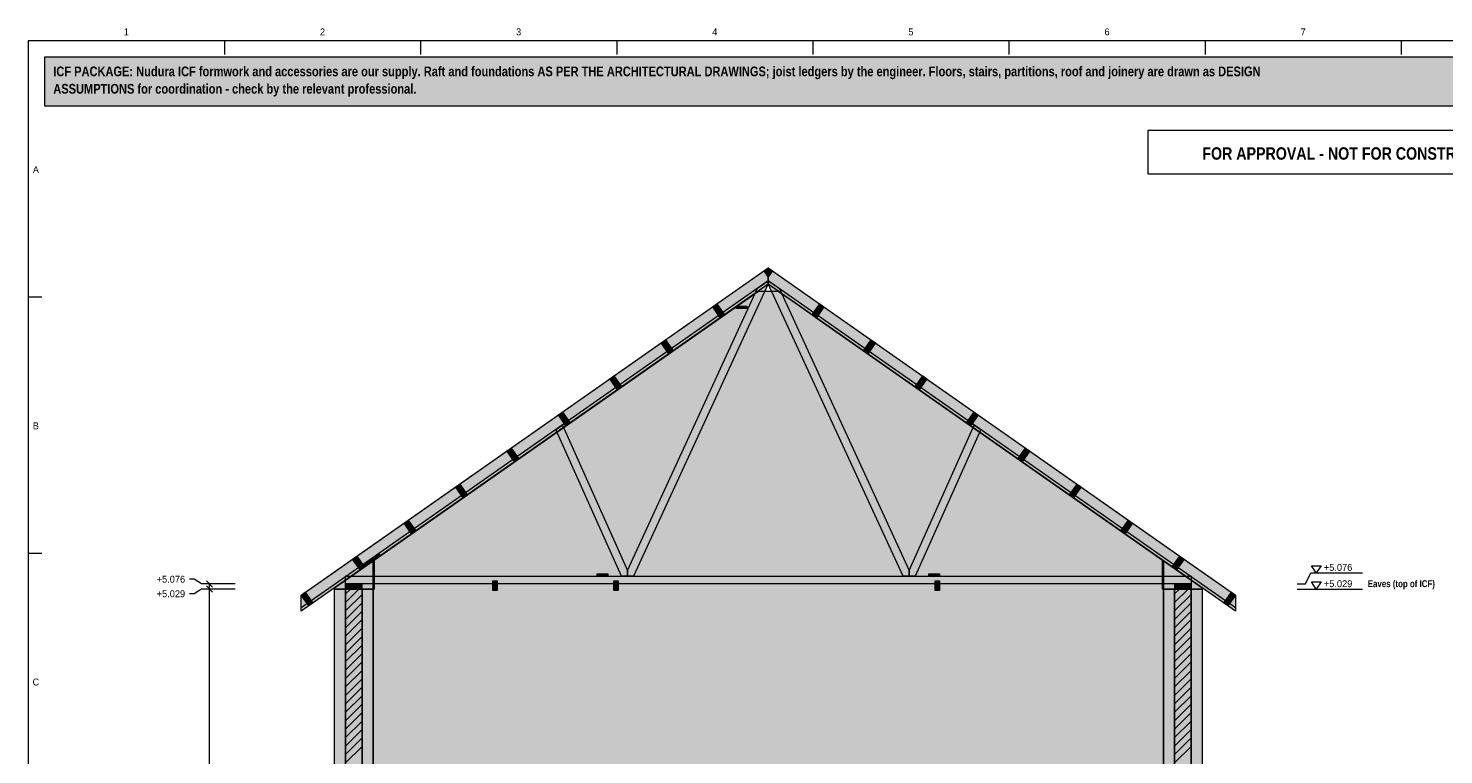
# Model space of a CAD drawing. Header units: millimetres. Extents: x 17 to 413, y 4 to 292.
# Tile 6 of 7: x 20 to 281, y 159 to 292. Entities that reach past the tile are written whole.
import ezdxf
from ezdxf.enums import TextEntityAlignment as Align

# ---------------------------------------------------------------- set-up
doc = ezdxf.new("R2010")
doc.units = ezdxf.units.MM
for name, color, linetype in [('FILL-C_BDBDBF', 7, 'Continuous'), ('FILL-C_CCB294', 7, 'Continuous'), ('FILL-EPS', 7, 'Continuous'), ('FILL-TIMBER', 7, 'Continuous'), ('FILL-WHITE', 7, 'Continuous'), ('LINE-CORE', 7, 'Continuous'), ('LINE-INK', 7, 'Continuous'), ('LINE-RED', 7, 'Continuous'), ('LINE-STEEL_GREY', 7, 'Continuous'), ('LINE-TIMBER_DK', 7, 'Continuous'), ('TEXT-INK', 7, 'Continuous'), ('TEXT-RED', 7, 'Continuous'), ('TEXT-STEEL', 7, 'Continuous'), ('TEXT-STEEL_GREY', 7, 'Continuous')]:
    doc.layers.add(name, color=color, linetype=linetype)
doc.styles.add('OpenSansCondensed-Bold', font='OpenSansCondensed-Bold.ttf')

msp = doc.modelspace()

# ---------------------------------------------------------------- hatches: boundary and pattern name
at = {"layer": 'FILL-C_BDBDBF', "true_color": 0xbdbdbf}
h = msp.add_hatch(color=9, dxfattribs=at)
h.dxf.hatch_style = 1
h.paths.add_polyline_path([(81.47, 131.14), (78.82, 131.14), (78.42, 131.14), (78.42, 189.04), (81.47, 189.04)])
h = msp.add_hatch(color=9, dxfattribs=at)
h.dxf.hatch_style = 1
h.paths.add_polyline_path([(234.19, 131.14), (231.74, 131.14), (231.14, 131.14), (231.14, 189.04), (234.19, 189.04)])
at = {"layer": 'FILL-C_CCB294', "true_color": 0xccb294}
h = msp.add_hatch(color=253, dxfattribs=at)
h.dxf.hatch_style = 1
h.paths.add_polyline_path([(78.42, 189.04), (78.42, 189.13), (78.42, 189.98), (81.14, 189.98), (81.42, 189.98), (81.42, 189.89), (81.42, 189.04), (78.69, 189.04)])
h = msp.add_hatch(color=253, dxfattribs=at)
h.dxf.hatch_style = 1
h.paths.add_polyline_path([(78.42, 189.04), (78.42, 189.13), (78.42, 189.98), (81.14, 189.98), (81.42, 189.98), (81.42, 189.89), (81.42, 189.04), (78.69, 189.04)])
h = msp.add_hatch(color=253, dxfattribs=at)
h.dxf.hatch_style = 1
h.paths.add_polyline_path([(231.19, 189.04), (231.19, 189.13), (231.19, 189.98), (233.91, 189.98), (234.19, 189.98), (234.19, 189.89), (234.19, 189.04), (231.46, 189.04)])
h = msp.add_hatch(color=253, dxfattribs=at)
h.dxf.hatch_style = 1
h.paths.add_polyline_path([(231.19, 189.04), (231.19, 189.13), (231.19, 189.98), (233.91, 189.98), (234.19, 189.98), (234.19, 189.89), (234.19, 189.04), (231.46, 189.04)])
at = {"layer": 'FILL-EPS', "true_color": 0xccffff}
h = msp.add_hatch(color=7, dxfattribs=at)
h.dxf.hatch_style = 1
h.paths.add_polyline_path([(76.39, 189.04), (78.42, 189.04), (78.42, 131.14), (78.4, 131.14), (78.4, 131.1), (78.4, 130.64), (76.53, 130.64), (76.39, 130.64), (76.39, 130.75), (76.39, 143.32), (76.39, 144.04), (76.39, 151.28), (76.39, 172.33), (76.39, 185.49)])
h = msp.add_hatch(color=7, dxfattribs=at)
h.dxf.hatch_style = 1
h.paths.add_polyline_path([(83.5, 188.67), (83.5, 188.6), (83.5, 188.35), (83.5, 188.07), (83.5, 187.37), (83.5, 185.67), (83.5, 171.89), (83.5, 151.48), (83.5, 143.32), (83.5, 142.76), (83.5, 142.67), (83.5, 142.6), (83.5, 142.4), (83.5, 141.99), (83.5, 141.15), (83.5, 139.96), (83.5, 131.14), (81.47, 131.14), (81.47, 189.04), (83.18, 189.04), (83.5, 189.04), (83.5, 188.75), (83.5, 188.72)])
h = msp.add_hatch(color=7, dxfattribs=at)
h.dxf.hatch_style = 1
h.paths.add_polyline_path([(229.11, 189.04), (231.14, 189.04), (231.14, 131.14), (229.11, 131.14), (229.11, 131.44), (229.11, 143.32), (229.11, 144.17), (229.11, 144.24), (229.11, 145.69), (229.11, 156.19), (229.11, 168.84), (229.11, 184.64)])
h = msp.add_hatch(color=7, dxfattribs=at)
h.dxf.hatch_style = 1
h.paths.add_polyline_path([(236.22, 188.63), (236.22, 188.56), (236.22, 188.28), (236.22, 187.99), (236.22, 186.96), (236.22, 184.44), (236.22, 169.5), (236.22, 155.77), (236.22, 143.32), (236.22, 142.74), (236.22, 142.72), (236.22, 142.62), (236.22, 142.54), (236.22, 142.48), (236.22, 142.35), (236.22, 141.96), (236.22, 141.6), (236.22, 141.26), (236.22, 140.37), (236.22, 134.6), (236.22, 130.64), (235.25, 130.64), (234.21, 130.64), (234.21, 130.89), (234.21, 131.14), (234.19, 131.14), (234.19, 189.04), (235.9, 189.04), (236.22, 189.04), (236.22, 188.73), (236.22, 188.7)])
at = {"layer": 'FILL-TIMBER', "true_color": 0xedd6a8}
h = msp.add_hatch(color=41, dxfattribs=at)
h.dxf.hatch_style = 1
h.paths.add_polyline_path([(150.51, 240.68), (150.43, 240.68), (150.43, 240.7), (150.43, 241.12), (152.3, 241.12), (152.37, 241.12), (152.37, 241.11), (152.37, 240.68)])
h = msp.add_hatch(color=41, dxfattribs=at)
h.dxf.hatch_style = 1
h.paths.add_polyline_path([(82.61, 193.66), (82.56, 193.63), (82.55, 193.63), (82.31, 193.99), (82.36, 194.02), (84.57, 195.57), (84.82, 195.23), (84.83, 195.21)])
h = msp.add_hatch(color=41, dxfattribs=at)
h.dxf.hatch_style = 1
h.paths.add_polyline_path([(124.85, 191.43), (124.77, 191.43), (124.77, 191.45), (124.77, 191.87), (126.64, 191.87), (126.71, 191.87), (126.71, 191.85), (126.71, 191.43)])
h = msp.add_hatch(color=41, dxfattribs=at)
h.dxf.hatch_style = 1
h.paths.add_polyline_path([(185.97, 191.43), (185.89, 191.43), (185.89, 191.45), (185.89, 191.87), (187.76, 191.87), (187.83, 191.87), (187.83, 191.85), (187.83, 191.43)])
at = {"layer": 'FILL-WHITE', "true_color": 0xfff5f0}
h = msp.add_hatch(color=7, dxfattribs=at)
h.dxf.hatch_style = 1
h.paths.add_polyline_path([(23, 278), (307, 278), (307, 287), (23, 287)])
at = {"layer": 'FILL-WHITE', "true_color": 0xffffff}
h = msp.add_hatch(color=7, dxfattribs=at)
h.dxf.hatch_style = 1
h.paths.add_polyline_path([(70.25, 187.92), (156.3, 248.18), (156.3, 245.2), (70.25, 184.94)])
h = msp.add_hatch(color=7, dxfattribs=at)
h.dxf.hatch_style = 1
h.paths.add_polyline_path([(70.25, 187.92), (156.3, 248.18), (156.3, 245.2), (70.25, 184.94)])
h = msp.add_hatch(color=7, dxfattribs=at)
h.dxf.hatch_style = 1
h.paths.add_polyline_path([(70.25, 187.92), (156.3, 248.18), (156.3, 245.2), (70.25, 184.94)])
h = msp.add_hatch(color=7, dxfattribs=at)
h.dxf.hatch_style = 1
h.paths.add_polyline_path([(70.25, 187.92), (156.3, 248.18), (156.3, 245.2), (70.25, 184.94)])
h = msp.add_hatch(color=7, dxfattribs=at)
h.dxf.hatch_style = 1
h.paths.add_polyline_path([(70.25, 185.55), (70.25, 187.92), (78.42, 193.64), (156.3, 248.18), (156.31, 248.18), (156.3, 248.18), (156.3, 245.81), (78.63, 191.42), (78.42, 191.42), (78.42, 191.27), (70.25, 185.55)])
h = msp.add_hatch(color=7, dxfattribs=at)
h.dxf.hatch_style = 1
h.paths.add_polyline_path([(70.25, 187.92), (78.42, 193.64), (78.42, 193.64), (78.42, 193.64), (156.3, 248.18), (156.3, 245.81), (78.63, 191.42), (78.42, 191.42), (78.42, 191.27), (70.25, 185.55), (70.25, 187.92)])
h = msp.add_hatch(color=7, dxfattribs=at)
h.dxf.hatch_style = 1
h.paths.add_polyline_path([(155.53, 247.64), (156.3, 248.18), (156.3, 246.54)])
h = msp.add_hatch(color=7, dxfattribs=at)
h.dxf.hatch_style = 1
h.paths.add_polyline_path([(155.53, 247.64), (156.3, 248.18), (156.3, 246.54)])
h = msp.add_hatch(color=7, dxfattribs=at)
h.dxf.hatch_style = 1
h.paths.add_polyline_path([(156.3, 248.18), (156.3, 248.18), (156.29, 248.18)])
h = msp.add_hatch(color=7, dxfattribs=at)
h.dxf.hatch_style = 1
h.paths.add_polyline_path([(156.3, 245.2), (156.3, 248.18), (242.36, 187.92), (242.36, 184.94), (156.3, 245.2)])
h = msp.add_hatch(color=7, dxfattribs=at)
h.dxf.hatch_style = 1
h.paths.add_polyline_path([(156.3, 245.2), (156.3, 248.18), (242.36, 187.92), (242.36, 184.94), (156.3, 245.2)])
h = msp.add_hatch(color=7, dxfattribs=at)
h.dxf.hatch_style = 1
h.paths.add_polyline_path([(156.3, 246.54), (156.3, 248.18), (157.07, 247.64)])
h = msp.add_hatch(color=7, dxfattribs=at)
h.dxf.hatch_style = 1
h.paths.add_polyline_path([(156.3, 246.54), (156.3, 248.18), (157.07, 247.64)])
h = msp.add_hatch(color=7, dxfattribs=at)
h.dxf.hatch_style = 1
h.paths.add_polyline_path([(156.3, 245.2), (156.3, 248.18), (242.36, 187.92), (242.36, 184.94), (156.3, 245.2)])
h = msp.add_hatch(color=7, dxfattribs=at)
h.dxf.hatch_style = 1
h.paths.add_polyline_path([(156.3, 245.2), (156.3, 248.18), (242.36, 187.92), (242.36, 184.94), (156.3, 245.2)])
h = msp.add_hatch(color=7, dxfattribs=at)
h.dxf.hatch_style = 1
h.paths.add_polyline_path([(156.3, 248.18), (234.19, 193.64), (242.36, 187.92), (242.36, 185.55), (234.19, 191.27), (234.19, 191.42), (233.98, 191.42), (156.3, 245.81), (156.3, 248.18)])
h = msp.add_hatch(color=7, dxfattribs=at)
h.dxf.hatch_style = 1
h.paths.add_polyline_path([(234.18, 193.64), (234.19, 193.64), (234.19, 193.64), (242.36, 187.92), (242.36, 187.92), (242.36, 185.55), (234.19, 191.27), (234.19, 191.42), (233.98, 191.42), (156.3, 245.81), (156.3, 248.18)])
h = msp.add_hatch(color=7, dxfattribs=at)
h.dxf.hatch_style = 1
h.paths.add_polyline_path([(154.32, 244.42), (156.3, 245.81), (156.3, 245.27), (131.47, 191.42), (130.35, 191.42), (130.35, 192.44)])
h = msp.add_hatch(color=7, dxfattribs=at)
h.dxf.hatch_style = 1
h.paths.add_polyline_path([(154.32, 244.42), (156.3, 245.81), (156.3, 245.27), (131.47, 191.42), (130.35, 191.42), (130.35, 192.44)])
h = msp.add_hatch(color=7, dxfattribs=at)
h.dxf.hatch_style = 1
h.paths.add_polyline_path([(156.3, 245.27), (156.3, 245.81), (158.28, 244.42), (182.25, 192.44), (182.26, 191.42), (181.14, 191.42), (156.3, 245.27)])
h = msp.add_hatch(color=7, dxfattribs=at)
h.dxf.hatch_style = 1
h.paths.add_polyline_path([(156.3, 245.81), (158.28, 244.42), (182.25, 192.44), (182.26, 191.42), (181.14, 191.42), (156.3, 245.27), (156.3, 245.81)])
h = msp.add_hatch(color=7, dxfattribs=at)
h.dxf.hatch_style = 1
h.paths.add_polyline_path([(83.5, 194.22), (154.46, 243.91), (158.14, 243.91), (160.45, 242.29), (160.46, 242.29), (160.46, 242.29), (160.48, 242.27), (229.1, 194.22), (229.1, 143.32), (83.5, 143.32)])
h = msp.add_hatch(color=7, dxfattribs=at)
h.dxf.hatch_style = 1
h.paths.add_polyline_path([(83.5, 189.04), (83.7, 189.04), (83.7, 194.36), (154.46, 243.91), (158.14, 243.91), (160.66, 242.15), (165.01, 239.1), (165.02, 239.09), (165.02, 239.09), (165.05, 239.07), (165.05, 239.07), (165.05, 239.07), (228.9, 194.36), (228.9, 189.04), (229.1, 189.04), (229.1, 143.32), (83.5, 143.32)])
h = msp.add_hatch(color=7, dxfattribs=at)
h.dxf.hatch_style = 1
h.paths.add_polyline_path([(148.23, 239.54), (147.46, 239), (146.06, 241), (146.83, 241.54)])
h = msp.add_hatch(color=7, dxfattribs=at)
h.dxf.hatch_style = 1
h.paths.add_polyline_path([(148.23, 239.54), (147.46, 239), (146.06, 241), (146.83, 241.54)])
h = msp.add_hatch(color=7, dxfattribs=at)
h.dxf.hatch_style = 1
h.paths.add_polyline_path([(150.43, 241.12), (152.37, 241.12), (152.37, 240.68), (150.43, 240.68)])
h = msp.add_hatch(color=7, dxfattribs=at)
h.dxf.hatch_style = 1
h.paths.add_polyline_path([(164.38, 239.54), (165.78, 241.54), (166.55, 241), (165.15, 239)])
h = msp.add_hatch(color=7, dxfattribs=at)
h.dxf.hatch_style = 1
h.paths.add_polyline_path([(164.38, 239.54), (165.78, 241.54), (166.55, 241), (165.15, 239)])
h = msp.add_hatch(color=7, dxfattribs=at)
h.dxf.hatch_style = 1
h.paths.add_polyline_path([(138.75, 232.91), (137.98, 232.37), (136.58, 234.37), (137.35, 234.91)])
h = msp.add_hatch(color=7, dxfattribs=at)
h.dxf.hatch_style = 1
h.paths.add_polyline_path([(138.75, 232.91), (137.98, 232.37), (136.58, 234.37), (137.35, 234.91)])
h = msp.add_hatch(color=7, dxfattribs=at)
h.dxf.hatch_style = 1
h.paths.add_polyline_path([(173.85, 232.91), (175.25, 234.91), (176.02, 234.37), (174.62, 232.37)])
h = msp.add_hatch(color=7, dxfattribs=at)
h.dxf.hatch_style = 1
h.paths.add_polyline_path([(173.85, 232.91), (175.25, 234.91), (176.02, 234.37), (174.62, 232.37)])
h = msp.add_hatch(color=7, dxfattribs=at)
h.dxf.hatch_style = 1
h.paths.add_polyline_path([(129.27, 226.27), (128.5, 225.73), (127.1, 227.73), (127.87, 228.27)])
h = msp.add_hatch(color=7, dxfattribs=at)
h.dxf.hatch_style = 1
h.paths.add_polyline_path([(129.27, 226.27), (128.5, 225.73), (127.1, 227.73), (127.87, 228.27)])
h = msp.add_hatch(color=7, dxfattribs=at)
h.dxf.hatch_style = 1
h.paths.add_polyline_path([(183.33, 226.27), (184.73, 228.27), (185.5, 227.73), (184.1, 225.73)])
h = msp.add_hatch(color=7, dxfattribs=at)
h.dxf.hatch_style = 1
h.paths.add_polyline_path([(183.33, 226.27), (184.73, 228.27), (185.5, 227.73), (184.1, 225.73)])
h = msp.add_hatch(color=7, dxfattribs=at)
h.dxf.hatch_style = 1
h.paths.add_polyline_path([(118.4, 221.63), (119.8, 219.64), (119.03, 219.1), (117.63, 221.1)])
h = msp.add_hatch(color=7, dxfattribs=at)
h.dxf.hatch_style = 1
h.paths.add_polyline_path([(118.4, 221.63), (119.8, 219.64), (119.03, 219.1), (117.63, 221.1)])
h = msp.add_hatch(color=7, dxfattribs=at)
h.dxf.hatch_style = 1
h.paths.add_polyline_path([(192.81, 219.64), (194.21, 221.63), (194.98, 221.1), (193.58, 219.1)])
h = msp.add_hatch(color=7, dxfattribs=at)
h.dxf.hatch_style = 1
h.paths.add_polyline_path([(192.81, 219.64), (194.21, 221.63), (194.98, 221.1), (193.58, 219.1)])
h = msp.add_hatch(color=7, dxfattribs=at)
h.dxf.hatch_style = 1
h.paths.add_polyline_path([(130.35, 192.44), (130.35, 191.42), (129.23, 191.42), (117.16, 218.4), (118.36, 219.24)])
h = msp.add_hatch(color=7, dxfattribs=at)
h.dxf.hatch_style = 1
h.paths.add_polyline_path([(130.35, 192.44), (130.35, 191.42), (129.23, 191.42), (117.16, 218.4), (118.36, 219.24)])
h = msp.add_hatch(color=7, dxfattribs=at)
h.dxf.hatch_style = 1
h.paths.add_polyline_path([(182.25, 192.44), (194.24, 219.24), (195.44, 218.4), (183.37, 191.42), (182.26, 191.42)])
h = msp.add_hatch(color=7, dxfattribs=at)
h.dxf.hatch_style = 1
h.paths.add_polyline_path([(182.25, 192.44), (194.24, 219.24), (195.44, 218.4), (183.37, 191.42), (182.26, 191.42)])
h = msp.add_hatch(color=7, dxfattribs=at)
h.dxf.hatch_style = 1
h.paths.add_polyline_path([(108.92, 215), (110.32, 213), (109.55, 212.46), (108.15, 214.46)])
h = msp.add_hatch(color=7, dxfattribs=at)
h.dxf.hatch_style = 1
h.paths.add_polyline_path([(108.92, 215), (110.32, 213), (109.55, 212.46), (108.15, 214.46)])
h = msp.add_hatch(color=7, dxfattribs=at)
h.dxf.hatch_style = 1
h.paths.add_polyline_path([(202.28, 213), (203.68, 215), (204.45, 214.46), (203.05, 212.46)])
h = msp.add_hatch(color=7, dxfattribs=at)
h.dxf.hatch_style = 1
h.paths.add_polyline_path([(202.28, 213), (203.68, 215), (204.45, 214.46), (203.05, 212.46)])
h = msp.add_hatch(color=7, dxfattribs=at)
h.dxf.hatch_style = 1
h.paths.add_polyline_path([(99.45, 208.36), (100.84, 206.37), (100.07, 205.83), (98.68, 207.83)])
h = msp.add_hatch(color=7, dxfattribs=at)
h.dxf.hatch_style = 1
h.paths.add_polyline_path([(99.45, 208.36), (100.84, 206.37), (100.07, 205.83), (98.68, 207.83)])
h = msp.add_hatch(color=7, dxfattribs=at)
h.dxf.hatch_style = 1
h.paths.add_polyline_path([(211.76, 206.37), (213.16, 208.36), (213.93, 207.83), (212.53, 205.83)])
h = msp.add_hatch(color=7, dxfattribs=at)
h.dxf.hatch_style = 1
h.paths.add_polyline_path([(211.76, 206.37), (213.16, 208.36), (213.93, 207.83), (212.53, 205.83)])
h = msp.add_hatch(color=7, dxfattribs=at)
h.dxf.hatch_style = 1
h.paths.add_polyline_path([(91.37, 199.73), (90.6, 199.19), (89.2, 201.19), (89.97, 201.73)])
h = msp.add_hatch(color=7, dxfattribs=at)
h.dxf.hatch_style = 1
h.paths.add_polyline_path([(91.37, 199.73), (90.6, 199.19), (89.2, 201.19), (89.97, 201.73)])
h = msp.add_hatch(color=7, dxfattribs=at)
h.dxf.hatch_style = 1
h.paths.add_polyline_path([(221.24, 199.73), (222.63, 201.73), (223.4, 201.19), (222.01, 199.19)])
h = msp.add_hatch(color=7, dxfattribs=at)
h.dxf.hatch_style = 1
h.paths.add_polyline_path([(221.24, 199.73), (222.63, 201.73), (223.4, 201.19), (222.01, 199.19)])
h = msp.add_hatch(color=7, dxfattribs=at)
h.dxf.hatch_style = 1
h.paths.add_polyline_path([(84.57, 195.57), (84.82, 195.23), (84.83, 195.21), (82.23, 193.39), (81.98, 193.75)])
h = msp.add_hatch(color=7, dxfattribs=at)
h.dxf.hatch_style = 1
h.paths.add_polyline_path([(76.39, 143.32), (76.39, 172.69), (76.39, 172.71), (76.39, 189.24), (83.5, 194.22), (83.51, 194.26), (83.51, 194.26), (83.51, 194.25), (83.51, 194.25), (83.51, 194.25), (83.5, 194.22), (83.5, 143.32)])
h = msp.add_hatch(color=7, dxfattribs=at)
h.dxf.hatch_style = 1
h.paths.add_polyline_path([(76.39, 189.24), (78.98, 191.05), (78.99, 191.06), (83.5, 194.22), (83.5, 189.04), (76.39, 189.04), (76.39, 189.24)])
h = msp.add_hatch(color=7, dxfattribs=at)
h.dxf.hatch_style = 1
h.paths.add_polyline_path([(80.49, 195.09), (81.89, 193.1), (81.12, 192.56), (79.72, 194.55)])
h = msp.add_hatch(color=7, dxfattribs=at)
h.dxf.hatch_style = 1
h.paths.add_polyline_path([(80.49, 195.09), (81.89, 193.1), (81.12, 192.56), (79.72, 194.55)])
h = msp.add_hatch(color=7, dxfattribs=at)
h.dxf.hatch_style = 1
h.paths.add_polyline_path([(80.86, 192.97), (82.31, 193.99), (82.55, 193.64), (82.56, 193.63), (82.56, 193.63), (81.11, 192.61)])
h = msp.add_hatch(color=7, dxfattribs=at)
h.dxf.hatch_style = 1
h.paths.add_polyline_path([(80.86, 192.97), (81.98, 193.75), (82.23, 193.39), (81.11, 192.61)])
h = msp.add_hatch(color=7, dxfattribs=at)
h.dxf.hatch_style = 1
h.paths.add_polyline_path([(83.7, 194.36), (83.7, 189.04), (83.5, 189.04), (83.5, 194.22)])
h = msp.add_hatch(color=7, dxfattribs=at)
h.dxf.hatch_style = 1
h.paths.add_polyline_path([(228.9, 194.36), (229.1, 194.22), (229.1, 189.04), (228.9, 189.04), (228.9, 194.36)])
h = msp.add_hatch(color=7, dxfattribs=at)
h.dxf.hatch_style = 1
h.paths.add_polyline_path([(229.1, 194.22), (236.22, 189.24), (236.22, 189.24), (236.22, 189.24), (236.22, 189.24), (236.22, 143.32), (229.1, 143.32), (229.1, 172.73)])
h = msp.add_hatch(color=7, dxfattribs=at)
h.dxf.hatch_style = 1
h.paths.add_polyline_path([(236.22, 189.24), (236.22, 189.04), (229.1, 189.04), (229.1, 194.22)])
h = msp.add_hatch(color=7, dxfattribs=at)
h.dxf.hatch_style = 1
h.paths.add_polyline_path([(230.71, 193.1), (232.11, 195.09), (232.88, 194.55), (231.48, 192.56)])
h = msp.add_hatch(color=7, dxfattribs=at)
h.dxf.hatch_style = 1
h.paths.add_polyline_path([(230.71, 193.1), (232.11, 195.09), (232.88, 194.55), (231.48, 192.56)])
h = msp.add_hatch(color=7, dxfattribs=at)
h.dxf.hatch_style = 1
h.paths.add_polyline_path([(78.42, 191.42), (234.19, 191.42), (234.19, 189.98), (78.42, 189.98)])
h = msp.add_hatch(color=7, dxfattribs=at)
h.dxf.hatch_style = 1
h.paths.add_polyline_path([(78.42, 191.42), (234.19, 191.42), (234.19, 189.98), (78.42, 189.98)])
h = msp.add_hatch(color=7, dxfattribs=at)
h.dxf.hatch_style = 1
h.paths.add_polyline_path([(105.56, 190.58), (106.36, 190.58), (106.36, 188.78), (105.56, 188.78)])
h = msp.add_hatch(color=7, dxfattribs=at)
h.dxf.hatch_style = 1
h.paths.add_polyline_path([(106.36, 190.58), (106.36, 188.78), (105.56, 188.78), (105.56, 190.58)])
h = msp.add_hatch(color=7, dxfattribs=at)
h.dxf.hatch_style = 1
h.paths.add_polyline_path([(124.77, 191.87), (126.71, 191.87), (126.71, 191.43), (124.77, 191.43)])
h = msp.add_hatch(color=7, dxfattribs=at)
h.dxf.hatch_style = 1
h.paths.add_polyline_path([(127.82, 190.58), (128.62, 190.58), (128.62, 188.78), (127.82, 188.78)])
h = msp.add_hatch(color=7, dxfattribs=at)
h.dxf.hatch_style = 1
h.paths.add_polyline_path([(128.62, 190.58), (128.62, 188.78), (127.82, 188.78), (127.82, 190.58)])
h = msp.add_hatch(color=7, dxfattribs=at)
h.dxf.hatch_style = 1
h.paths.add_polyline_path([(185.89, 191.87), (187.83, 191.87), (187.83, 191.43), (185.89, 191.43)])
h = msp.add_hatch(color=7, dxfattribs=at)
h.dxf.hatch_style = 1
h.paths.add_polyline_path([(187.05, 190.58), (187.85, 190.58), (187.85, 188.78), (187.05, 188.78)])
h = msp.add_hatch(color=7, dxfattribs=at)
h.dxf.hatch_style = 1
h.paths.add_polyline_path([(187.85, 190.58), (187.85, 188.78), (187.05, 188.78), (187.05, 190.58)])
h = msp.add_hatch(color=7, dxfattribs=at)
h.dxf.hatch_style = 1
h.paths.add_polyline_path([(72.42, 186.46), (71.65, 185.92), (70.25, 187.92), (71.02, 188.46)])
h = msp.add_hatch(color=7, dxfattribs=at)
h.dxf.hatch_style = 1
h.paths.add_polyline_path([(72.42, 186.46), (71.65, 185.92), (70.25, 187.92), (71.02, 188.46)])
h = msp.add_hatch(color=7, dxfattribs=at)
h.dxf.hatch_style = 1
h.paths.add_polyline_path([(76.39, 189.04), (83.5, 189.04), (83.5, 189.05), (83.5, 189.04), (83.5, 189.04), (83.5, 143.32), (83.5, 143.32), (83.5, 143.32), (83.5, 143.3), (83.51, 143.29), (83.51, 143.29), (83.5, 143.29), (83.5, 143.29), (83.5, 143.29), (83.5, 143.32), (76.39, 143.32), (76.39, 172.73), (76.39, 172.75)])
h = msp.add_hatch(color=7, dxfattribs=at)
h.dxf.hatch_style = 1
h.paths.add_polyline_path([(76.39, 189.04), (83.5, 189.04), (83.5, 143.32), (76.39, 143.32)])
h = msp.add_hatch(color=7, dxfattribs=at)
h.dxf.hatch_style = 1
h.paths.add_polyline_path([(78.42, 189.98), (81.42, 189.98), (81.42, 189.04), (78.42, 189.04)])
h = msp.add_hatch(color=7, dxfattribs=at)
h.dxf.hatch_style = 1
h.paths.add_polyline_path([(229.1, 189.04), (229.1, 189.04), (229.1, 189.04), (229.1, 189.05), (229.1, 189.04), (236.22, 189.04), (236.22, 143.32), (229.11, 143.32), (229.11, 143.32), (229.11, 143.32), (229.1, 143.32)])
h = msp.add_hatch(color=7, dxfattribs=at)
h.dxf.hatch_style = 1
h.paths.add_polyline_path([(229.11, 143.32), (229.11, 189.04), (236.22, 189.04), (236.22, 143.32)])
h = msp.add_hatch(color=7, dxfattribs=at)
h.dxf.hatch_style = 1
h.paths.add_polyline_path([(231.19, 189.98), (234.19, 189.98), (234.19, 189.04), (231.19, 189.04)])
h = msp.add_hatch(color=7, dxfattribs=at)
h.dxf.hatch_style = 1
h.paths.add_polyline_path([(240.19, 186.46), (241.59, 188.46), (242.36, 187.92), (240.96, 185.92)])
h = msp.add_hatch(color=7, dxfattribs=at)
h.dxf.hatch_style = 1
h.paths.add_polyline_path([(240.19, 186.46), (241.59, 188.46), (242.36, 187.92), (240.96, 185.92)])

# ---------------------------------------------------------------- linework, layer by layer
at = {"layer": 'LINE-CORE', "lineweight": 5}
for points in [[(70.25, 187.92), (156.3, 248.18), (156.3, 248.18), (156.3, 248.18), (156.3, 245.2), (70.25, 184.94), (70.25, 184.94), (70.25, 184.94)], [(70.25, 187.92), (156.3, 248.18), (156.3, 245.2), (156.3, 245.2), (156.3, 245.2), (156.3, 245.2), (70.25, 184.94), (70.25, 187.92)], [(70.25, 187.92), (156.3, 248.18), (156.3, 248.18), (156.3, 248.18), (156.3, 245.2), (70.25, 184.94), (70.25, 184.94), (70.25, 184.94)], [(70.25, 187.92), (156.3, 248.18), (156.3, 245.2), (156.3, 245.2), (156.3, 245.2), (156.3, 245.2), (70.25, 184.94), (70.25, 187.92)], [(70.25, 185.55), (70.25, 187.92), (78.42, 193.64), (78.42, 193.64), (156.3, 248.18), (156.3, 248.18), (156.3, 248.18), (156.31, 248.18), (156.3, 248.18), (156.3, 245.81), (78.63, 191.42), (78.63, 191.42), (78.42, 191.42), (78.42, 191.27), (70.25, 185.55), (70.25, 185.55), (70.25, 185.55)], [(70.25, 187.92), (78.42, 193.64), (78.42, 193.64), (78.42, 193.64), (156.3, 248.18), (156.3, 245.81), (78.63, 191.42), (78.63, 191.42), (78.63, 191.42), (78.63, 191.42), (78.63, 191.42), (78.42, 191.42), (78.42, 191.27), (70.25, 185.55), (70.25, 185.55), (70.25, 185.55), (70.25, 185.55), (70.25, 187.92)], [(155.53, 247.64), (156.3, 248.18), (156.3, 246.54)], [(155.53, 247.64), (156.3, 248.18), (156.3, 246.54)], [(156.3, 248.18), (156.3, 248.18), (156.29, 248.18)], [(156.3, 245.2), (156.3, 248.18), (242.36, 187.92), (242.36, 187.92), (242.36, 187.92), (242.36, 187.92), (242.36, 184.94), (156.3, 245.2), (156.3, 245.2), (156.3, 245.2)], [(156.3, 245.2), (156.3, 248.18), (242.36, 187.92), (242.36, 187.92), (242.36, 187.92), (242.36, 187.92), (242.36, 184.94), (156.3, 245.2), (156.3, 245.2), (156.3, 245.2)], [(156.3, 246.54), (156.3, 248.18), (157.07, 247.64)], [(156.3, 246.54), (156.3, 248.18), (157.07, 247.64)], [(156.3, 245.2), (156.3, 248.18), (242.36, 187.92), (242.36, 187.92), (242.36, 187.92), (242.36, 187.92), (242.36, 184.94), (156.3, 245.2), (156.3, 245.2), (156.3, 245.2)], [(156.3, 245.2), (156.3, 248.18), (242.36, 187.92), (242.36, 187.92), (242.36, 187.92), (242.36, 187.92), (242.36, 184.94), (156.3, 245.2), (156.3, 245.2), (156.3, 245.2)], [(156.3, 248.18), (234.19, 193.64), (234.19, 193.64), (242.36, 187.92), (242.36, 187.92), (242.36, 187.92), (242.36, 185.55), (234.19, 191.27), (234.19, 191.27), (234.19, 191.27), (234.19, 191.42), (233.98, 191.42), (233.98, 191.42), (156.3, 245.81), (156.3, 248.18), (156.3, 248.18)], [(234.18, 193.64), (234.19, 193.64), (234.19, 193.64), (242.36, 187.92), (242.36, 187.92), (242.36, 185.55), (234.19, 191.27), (234.19, 191.42), (233.98, 191.42), (156.3, 245.81), (156.3, 248.18)], [(154.32, 244.42), (154.32, 244.42), (154.32, 244.42), (154.32, 244.42), (154.32, 244.42), (154.32, 244.42), (156.3, 245.81), (156.3, 245.27), (156.3, 245.27), (156.3, 245.27), (156.3, 245.27), (131.47, 191.42), (130.35, 191.42), (130.35, 192.44)], [(154.32, 244.42), (154.32, 244.42), (154.32, 244.42), (154.32, 244.42), (154.32, 244.42), (154.32, 244.42), (156.3, 245.81), (156.3, 245.27), (156.3, 245.27), (156.3, 245.27), (156.3, 245.27), (131.47, 191.42), (130.35, 191.42), (130.35, 192.44)], [(156.3, 245.27), (156.3, 245.81), (158.28, 244.42), (158.28, 244.42), (158.28, 244.42), (158.28, 244.42), (158.28, 244.42), (158.28, 244.42), (182.25, 192.44), (182.25, 192.44), (182.26, 191.42), (181.14, 191.42), (156.3, 245.27), (156.3, 245.27), (156.3, 245.27)], [(156.3, 245.81), (156.3, 245.81), (158.28, 244.42), (158.28, 244.42), (158.28, 244.42), (158.28, 244.42), (182.25, 192.44), (182.25, 192.44), (182.26, 191.42), (181.14, 191.42), (156.3, 245.27), (156.3, 245.81), (156.3, 245.81)], [(83.5, 194.22), (154.46, 243.91), (158.14, 243.91), (160.45, 242.29), (160.46, 242.29), (160.46, 242.29), (160.48, 242.27), (229.1, 194.22), (229.1, 143.32), (83.5, 143.32)], [(83.5, 189.04), (83.7, 189.04), (83.7, 194.36), (154.46, 243.91), (158.14, 243.91), (160.66, 242.15), (165.01, 239.1), (165.02, 239.09), (165.02, 239.09), (165.05, 239.07), (165.05, 239.07), (165.05, 239.07), (228.9, 194.36), (228.9, 189.04), (229.1, 189.04), (229.1, 143.32), (83.5, 143.32)], [(148.23, 239.54), (147.46, 239), (146.06, 241), (146.83, 241.54)], [(148.23, 239.54), (147.46, 239), (146.06, 241), (146.83, 241.54)], [(150.43, 241.12), (152.37, 241.12), (152.37, 241.12), (152.37, 240.68), (150.43, 240.68), (150.43, 240.68)], [(164.38, 239.54), (165.78, 241.54), (166.55, 241), (165.15, 239)], [(164.38, 239.54), (165.78, 241.54), (166.55, 241), (165.15, 239)], [(138.75, 232.91), (137.98, 232.37), (136.58, 234.37), (137.35, 234.91)], [(138.75, 232.91), (137.98, 232.37), (136.58, 234.37), (137.35, 234.91)], [(173.85, 232.91), (175.25, 234.91), (175.25, 234.91), (175.25, 234.91), (176.02, 234.37), (174.62, 232.37), (174.62, 232.37), (174.62, 232.37)], [(173.85, 232.91), (175.25, 234.91), (175.25, 234.91), (175.25, 234.91), (176.02, 234.37), (174.62, 232.37), (174.62, 232.37), (174.62, 232.37)], [(129.27, 226.27), (128.5, 225.73), (127.1, 227.73), (127.87, 228.27)], [(129.27, 226.27), (128.5, 225.73), (127.1, 227.73), (127.87, 228.27)], [(183.33, 226.27), (184.73, 228.27), (184.73, 228.27), (184.73, 228.27), (185.5, 227.73), (184.1, 225.73), (184.1, 225.73), (184.1, 225.73)], [(183.33, 226.27), (184.73, 228.27), (184.73, 228.27), (184.73, 228.27), (185.5, 227.73), (184.1, 225.73), (184.1, 225.73), (184.1, 225.73)], [(118.4, 221.63), (119.8, 219.64), (119.03, 219.1), (117.63, 221.1), (118.4, 221.63)], [(118.4, 221.63), (119.8, 219.64), (119.03, 219.1), (117.63, 221.1), (118.4, 221.63)], [(192.81, 219.64), (194.21, 221.63), (194.98, 221.1), (193.58, 219.1)], [(192.81, 219.64), (194.21, 221.63), (194.98, 221.1), (193.58, 219.1)], [(130.35, 192.44), (130.35, 192.44), (130.35, 192.44), (130.35, 192.44), (130.35, 191.42), (129.23, 191.42), (129.23, 191.42), (117.16, 218.4), (118.36, 219.24)], [(130.35, 192.44), (130.35, 192.44), (130.35, 192.44), (130.35, 192.44), (130.35, 191.42), (129.23, 191.42), (129.23, 191.42), (117.16, 218.4), (118.36, 219.24)], [(182.25, 192.44), (194.24, 219.24), (195.44, 218.4), (183.37, 191.42), (182.26, 191.42)], [(182.25, 192.44), (194.24, 219.24), (195.44, 218.4), (183.37, 191.42), (182.26, 191.42)], [(108.92, 215), (108.92, 215), (110.32, 213), (109.55, 212.46), (109.55, 212.46), (109.55, 212.46), (108.15, 214.46), (108.92, 215)], [(108.92, 215), (108.92, 215), (110.32, 213), (109.55, 212.46), (109.55, 212.46), (109.55, 212.46), (108.15, 214.46), (108.92, 215)], [(202.28, 213), (203.68, 215), (204.45, 214.46), (203.05, 212.46)], [(202.28, 213), (203.68, 215), (204.45, 214.46), (203.05, 212.46)], [(99.45, 208.36), (99.45, 208.36), (100.84, 206.37), (100.07, 205.83), (100.07, 205.83), (100.07, 205.83), (98.68, 207.83), (99.45, 208.36)], [(99.45, 208.36), (99.45, 208.36), (100.84, 206.37), (100.07, 205.83), (100.07, 205.83), (100.07, 205.83), (98.68, 207.83), (99.45, 208.36)], [(211.76, 206.37), (213.16, 208.36), (213.93, 207.83), (212.53, 205.83)], [(211.76, 206.37), (213.16, 208.36), (213.93, 207.83), (212.53, 205.83)], [(91.37, 199.73), (90.6, 199.19), (89.2, 201.19), (89.97, 201.73)], [(91.37, 199.73), (90.6, 199.19), (89.2, 201.19), (89.97, 201.73)], [(221.24, 199.73), (222.63, 201.73), (222.63, 201.73), (222.63, 201.73), (223.4, 201.19), (222.01, 199.19), (222.01, 199.19), (222.01, 199.19)], [(221.24, 199.73), (222.63, 201.73), (222.63, 201.73), (222.63, 201.73), (223.4, 201.19), (222.01, 199.19), (222.01, 199.19), (222.01, 199.19)], [(84.57, 195.57), (84.82, 195.23), (84.83, 195.21), (82.23, 193.39), (81.98, 193.75)], [(76.39, 143.32), (76.39, 172.69), (76.39, 172.71), (76.39, 189.24), (83.5, 194.22), (83.51, 194.26), (83.51, 194.26), (83.51, 194.25), (83.51, 194.25), (83.51, 194.25), (83.5, 194.22), (83.5, 143.32), (76.39, 143.32)], [(76.39, 189.24), (76.39, 189.24), (78.98, 191.05), (78.99, 191.06), (78.99, 191.06), (83.5, 194.22), (83.5, 189.04), (83.5, 189.04), (83.5, 189.04), (76.39, 189.04), (76.39, 189.24), (76.39, 189.24)], [(80.49, 195.09), (80.49, 195.09), (81.89, 193.1), (81.12, 192.56), (81.12, 192.56), (81.12, 192.56), (79.72, 194.55), (80.49, 195.09)], [(80.49, 195.09), (80.49, 195.09), (81.89, 193.1), (81.12, 192.56), (81.12, 192.56), (81.12, 192.56), (79.72, 194.55), (80.49, 195.09)], [(80.86, 192.97), (82.31, 193.99), (82.55, 193.64), (82.56, 193.63), (82.56, 193.63), (81.11, 192.61)], [(80.86, 192.97), (81.98, 193.75), (82.23, 193.39), (81.11, 192.61)], [(83.7, 194.36), (83.7, 189.04), (83.7, 189.04), (83.7, 189.04), (83.5, 189.04), (83.5, 194.22)], [(228.9, 194.36), (228.9, 194.36), (228.9, 194.36), (229.1, 194.22), (229.1, 189.04), (229.1, 189.04), (228.9, 189.04), (228.9, 194.36), (228.9, 194.36)], [(229.1, 194.22), (236.22, 189.24), (236.22, 189.24), (236.22, 189.24), (236.22, 189.24), (236.22, 143.32), (236.22, 143.32), (229.1, 143.32), (229.1, 172.73), (229.1, 172.73)], [(236.22, 189.24), (236.22, 189.04), (229.1, 189.04), (229.1, 194.22), (229.1, 194.22)], [(230.71, 193.1), (232.11, 195.09), (232.11, 195.09), (232.11, 195.09), (232.88, 194.55), (231.48, 192.56), (231.48, 192.56), (231.48, 192.56)], [(230.71, 193.1), (232.11, 195.09), (232.11, 195.09), (232.11, 195.09), (232.88, 194.55), (231.48, 192.56), (231.48, 192.56), (231.48, 192.56)], [(78.42, 191.42), (234.19, 191.42), (234.19, 189.98), (78.42, 189.98)], [(78.42, 191.42), (234.19, 191.42), (234.19, 191.42), (234.19, 189.98), (78.42, 189.98), (78.42, 189.98)], [(105.56, 190.58), (106.36, 190.58), (106.36, 188.78), (105.56, 188.78)], [(106.36, 190.58), (106.36, 188.78), (105.56, 188.78), (105.56, 190.58)], [(124.77, 191.87), (126.71, 191.87), (126.71, 191.87), (126.71, 191.43), (124.77, 191.43), (124.77, 191.43)], [(127.82, 190.58), (128.62, 190.58), (128.62, 188.78), (127.82, 188.78)], [(128.62, 190.58), (128.62, 188.78), (127.82, 188.78), (127.82, 190.58)], [(185.89, 191.87), (187.83, 191.87), (187.83, 191.87), (187.83, 191.43), (185.89, 191.43), (185.89, 191.43)], [(187.05, 190.58), (187.85, 190.58), (187.85, 188.78), (187.05, 188.78)], [(187.85, 190.58), (187.85, 188.78), (187.05, 188.78), (187.05, 190.58)], [(72.42, 186.46), (71.65, 185.92), (71.65, 185.92), (71.65, 185.92), (70.25, 187.92), (71.02, 188.46)], [(72.42, 186.46), (71.65, 185.92), (71.65, 185.92), (71.65, 185.92), (70.25, 187.92), (71.02, 188.46)], [(76.39, 189.04), (83.5, 189.04), (83.5, 189.05), (83.5, 189.04), (83.5, 189.04), (83.5, 143.32), (83.5, 143.32), (83.5, 143.32), (83.5, 143.3), (83.51, 143.29), (83.51, 143.29), (83.5, 143.29), (83.5, 143.29), (83.5, 143.29), (83.5, 143.32), (76.39, 143.32), (76.39, 172.73), (76.39, 172.75), (76.39, 189.04)], [(76.39, 189.04), (83.5, 189.04), (83.5, 143.32), (76.39, 143.32), (76.39, 143.32), (76.39, 143.32)], [(78.42, 189.98), (81.42, 189.98), (81.42, 189.98), (81.42, 189.04), (78.42, 189.04), (78.42, 189.04)], [(229.1, 189.04), (229.1, 189.04), (229.1, 189.04), (229.1, 189.05), (229.1, 189.04), (236.22, 189.04), (236.22, 189.04), (236.22, 143.32), (236.22, 143.32), (229.11, 143.32), (229.11, 143.32), (229.11, 143.32), (229.1, 143.32)], [(229.11, 143.32), (229.11, 189.04), (236.22, 189.04), (236.22, 189.04), (236.22, 143.32), (229.11, 143.32)], [(231.19, 189.98), (234.19, 189.98), (234.19, 189.04), (231.19, 189.04)], [(240.19, 186.46), (241.59, 188.46), (242.36, 187.92), (240.96, 185.92)], [(240.19, 186.46), (241.59, 188.46), (242.36, 187.92), (240.96, 185.92)]]:
    msp.add_lwpolyline(points, close=True, dxfattribs=at)
at = {"layer": 'LINE-INK', "lineweight": 5}
for p, q in [((56.12, 290), (56.12, 287.5)), ((92.25, 290), (92.25, 287.5)), ((128.38, 290), (128.38, 287.5)), ((164.5, 290), (164.5, 287.5)), ((200.62, 290), (200.62, 287.5)), ((236.75, 290), (236.75, 287.5)), ((272.88, 290), (272.88, 287.5)), ((20, 242.83), (22.5, 242.83)), ((20, 195.67), (22.5, 195.67)), ((50.57, 190.84), (49.69, 190.84)), ((51.89, 189.98), (50.57, 190.84)), ((53.95, 189.41), (52.82, 190.55)), ((255.22, 189.98), (256.22, 192.04)), ((256.22, 192.04), (265.71, 192.04)), ((50.57, 188.18), (49.69, 188.18)), ((51.89, 189.04), (50.57, 188.18)), ((58.09, 189.98), (51.89, 189.98)), ((58.09, 189.04), (51.89, 189.04)), ((53.95, 188.47), (52.82, 189.61)), ((53.39, 79.32), (53.39, 189.98)), ((253.72, 189.98), (255.22, 189.98)), ((253.72, 189.04), (255.22, 189.04)), ((255.22, 189.04), (256.22, 189.04)), ((256.22, 189.04), (265.71, 189.04))]:
    msp.add_line(p, q, dxfattribs=at)
for points in [[(20, 7), (413, 7), (413, 290), (20, 290)], [(150.51, 240.68), (150.43, 240.68), (150.43, 240.7), (150.43, 241.12), (152.3, 241.12), (152.37, 241.12), (152.37, 241.11), (152.37, 240.68)], [(82.61, 193.66), (82.56, 193.63), (82.55, 193.63), (82.31, 193.99), (82.36, 194.02), (84.57, 195.57), (84.82, 195.23), (84.83, 195.21)], [(257.22, 192.04), (256.32, 193.34), (258.12, 193.34)], [(124.85, 191.43), (124.77, 191.43), (124.77, 191.45), (124.77, 191.87), (126.64, 191.87), (126.71, 191.87), (126.71, 191.85), (126.71, 191.43)], [(185.97, 191.43), (185.89, 191.43), (185.89, 191.45), (185.89, 191.87), (187.76, 191.87), (187.83, 191.87), (187.83, 191.85), (187.83, 191.43)], [(257.22, 189.04), (256.32, 190.34), (258.12, 190.34)], [(76.39, 189.04), (78.42, 189.04), (78.42, 131.14), (78.4, 131.14), (78.4, 131.1), (78.4, 130.64), (76.53, 130.64), (76.39, 130.64), (76.39, 130.75), (76.39, 143.32), (76.39, 144.04), (76.39, 151.28), (76.39, 172.33), (76.39, 185.49)], [(78.42, 189.04), (78.42, 189.13), (78.42, 189.98), (81.14, 189.98), (81.42, 189.98), (81.42, 189.89), (81.42, 189.04), (78.69, 189.04)], [(78.42, 189.04), (78.42, 189.13), (78.42, 189.98), (81.14, 189.98), (81.42, 189.98), (81.42, 189.89), (81.42, 189.04), (78.69, 189.04)], [(81.47, 131.14), (78.82, 131.14), (78.42, 131.14), (78.42, 189.04), (81.47, 189.04)], [(83.5, 188.67), (83.5, 188.6), (83.5, 188.35), (83.5, 188.07), (83.5, 187.37), (83.5, 185.67), (83.5, 171.89), (83.5, 151.48), (83.5, 143.32), (83.5, 142.76), (83.5, 142.67), (83.5, 142.6), (83.5, 142.4), (83.5, 141.99), (83.5, 141.15), (83.5, 139.96), (83.5, 131.14), (81.47, 131.14), (81.47, 189.04), (83.18, 189.04), (83.5, 189.04), (83.5, 188.75), (83.5, 188.72)], [(229.11, 189.04), (231.14, 189.04), (231.14, 131.14), (229.11, 131.14), (229.11, 131.44), (229.11, 143.32), (229.11, 144.17), (229.11, 144.24), (229.11, 145.69), (229.11, 156.19), (229.11, 168.84), (229.11, 184.64)], [(234.19, 131.14), (231.74, 131.14), (231.14, 131.14), (231.14, 189.04), (234.19, 189.04)], [(231.19, 189.04), (231.19, 189.13), (231.19, 189.98), (233.91, 189.98), (234.19, 189.98), (234.19, 189.89), (234.19, 189.04), (231.46, 189.04)], [(231.19, 189.04), (231.19, 189.13), (231.19, 189.98), (233.91, 189.98), (234.19, 189.98), (234.19, 189.89), (234.19, 189.04), (231.46, 189.04)]]:
    msp.add_lwpolyline(points, close=True, dxfattribs=at)
for points in [[(76.39, 151.28), (76.39, 172.33), (76.39, 185.49), (76.39, 189.04), (78.42, 189.04), (81.47, 189.04), (83.18, 189.04), (83.5, 189.04), (83.5, 188.75), (83.5, 188.72), (83.5, 188.67), (83.5, 188.6), (83.5, 188.35), (83.5, 188.07), (83.5, 187.37), (83.5, 185.67), (83.5, 171.89), (83.5, 151.48)], [(229.11, 156.19), (229.11, 168.84), (229.11, 184.64), (229.11, 189.04), (231.14, 189.04), (234.19, 189.04), (235.9, 189.04), (236.22, 189.04), (236.22, 188.73), (236.22, 188.7), (236.22, 188.63), (236.22, 188.56), (236.22, 188.28), (236.22, 187.99), (236.22, 186.96), (236.22, 184.44), (236.22, 169.5), (236.22, 155.77)], [(234.19, 131.14), (234.19, 189.04), (235.9, 189.04), (236.22, 189.04), (236.22, 188.73), (236.22, 188.7), (236.22, 188.63), (236.22, 188.56), (236.22, 188.28), (236.22, 187.99), (236.22, 186.96), (236.22, 184.44), (236.22, 169.5), (236.22, 155.77)]]:
    msp.add_lwpolyline(points, dxfattribs=at)
at = {"layer": 'LINE-RED', "lineweight": 5}
for points in [[(23, 278), (307, 278), (307, 287), (23, 287)], [(226.21, 265.5), (303, 265.5), (303, 273.5), (226.21, 273.5)]]:
    msp.add_lwpolyline(points, close=True, dxfattribs=at)
at = {"layer": 'LINE-STEEL_GREY', "lineweight": 5}
for p, q in [((78.42, 186.57), (80.89, 189.04)), ((78.42, 188.13), (79.34, 189.04)), ((78.42, 185.01), (81.47, 188.06)), ((231.14, 186.57), (233.61, 189.04)), ((231.14, 188.13), (232.06, 189.04)), ((231.14, 185.01), (234.19, 188.06)), ((78.42, 183.46), (81.47, 186.51)), ((231.14, 183.46), (234.19, 186.51)), ((78.42, 181.9), (81.47, 184.95)), ((78.42, 180.35), (81.47, 183.4)), ((231.14, 181.9), (234.19, 184.95)), ((231.14, 180.35), (234.19, 183.4)), ((78.42, 178.79), (81.47, 181.84)), ((78.42, 177.24), (81.47, 180.28)), ((231.14, 178.79), (234.19, 181.84)), ((231.14, 177.24), (234.19, 180.28)), ((78.42, 175.68), (81.47, 178.73)), ((231.14, 175.68), (234.19, 178.73)), ((78.42, 174.12), (81.47, 177.17)), ((78.42, 172.57), (81.47, 175.62)), ((231.14, 174.12), (234.19, 177.17)), ((231.14, 172.57), (234.19, 175.62)), ((78.42, 171.01), (81.47, 174.06)), ((78.42, 169.46), (81.47, 172.51)), ((231.14, 171.01), (234.19, 174.06)), ((231.14, 169.46), (234.19, 172.51)), ((78.42, 167.9), (81.47, 170.95)), ((231.14, 167.9), (234.19, 170.95)), ((78.42, 166.35), (81.47, 169.39)), ((78.42, 164.79), (81.47, 167.84)), ((231.14, 166.35), (234.19, 169.39)), ((231.14, 164.79), (234.19, 167.84)), ((78.42, 163.24), (81.47, 166.28)), ((78.42, 161.68), (81.47, 164.73)), ((231.14, 163.24), (234.19, 166.28)), ((231.14, 161.68), (234.19, 164.73)), ((78.42, 160.12), (81.47, 163.17)), ((231.14, 160.12), (234.19, 163.17)), ((78.42, 158.57), (81.47, 161.62)), ((78.42, 157.01), (81.47, 160.06)), ((231.14, 158.57), (234.19, 161.62)), ((231.14, 157.01), (234.19, 160.06))]:
    msp.add_line(p, q, dxfattribs=at)
at = {"layer": 'LINE-TIMBER_DK', "lineweight": 5}
for p, q in [((78.69, 189.98), (80.31, 189.04)), ((78.69, 189.98), (80.31, 189.04)), ((232.29, 189.98), (233.91, 189.04)), ((232.29, 189.98), (233.91, 189.04))]:
    msp.add_line(p, q, dxfattribs=at)

# ---------------------------------------------------------------- texts
at = {"layer": 'TEXT-INK', "style": 'OpenSansCondensed-Bold'}
for s, p in [('ICF PACKAGE: Nudura ICF formwork and accessories are our supply. Raft and foundations AS PER THE ARCHITECTURAL DRAWINGS; joist ledgers by the engineer. Floors, stairs, partitions, roof and joinery are drawn as DESIGN', (24.6, 283.47)), ('ASSUMPTIONS for coordination - check by the relevant professional.', (24.6, 280.27))]:
    msp.add_text(s, height=1.778, dxfattribs=at).set_placement(p)
at = {"layer": 'TEXT-INK'}
for s, p in [('+5.076', (258.62, 192.39)), ('+5.076', (43.64, 190.21)), ('+5.029', (258.62, 189.39)), ('+5.029', (43.64, 187.54))]:
    msp.add_text(s, height=1.27, dxfattribs=at).set_placement(p)
at = {"layer": 'TEXT-RED', "style": 'OpenSansCondensed-Bold'}
msp.add_text('FOR APPROVAL - NOT FOR CONSTRUCTION', height=2.286, dxfattribs=at).set_placement((264.6, 268.1), align=Align.CENTER)
at = {"layer": 'TEXT-STEEL', "style": 'OpenSansCondensed-Bold'}
msp.add_text('Eaves (top of ICF)', height=1.27, dxfattribs=at).set_placement((266.71, 189.39))
at = {"layer": 'TEXT-STEEL_GREY'}
for s, p in [('1', (38.06, 291)), ('2', (74.19, 291)), ('3', (110.31, 291)), ('4', (146.44, 291)), ('5', (182.56, 291)), ('6', (218.69, 291)), ('7', (254.81, 291)), ('A', (21.4, 265.62)), ('B', (21.4, 218.45)), ('C', (21.4, 171.28))]:
    msp.add_text(s, height=1.27, dxfattribs=at).set_placement(p, align=Align.CENTER)

doc.saveas('drawing.dxf')
